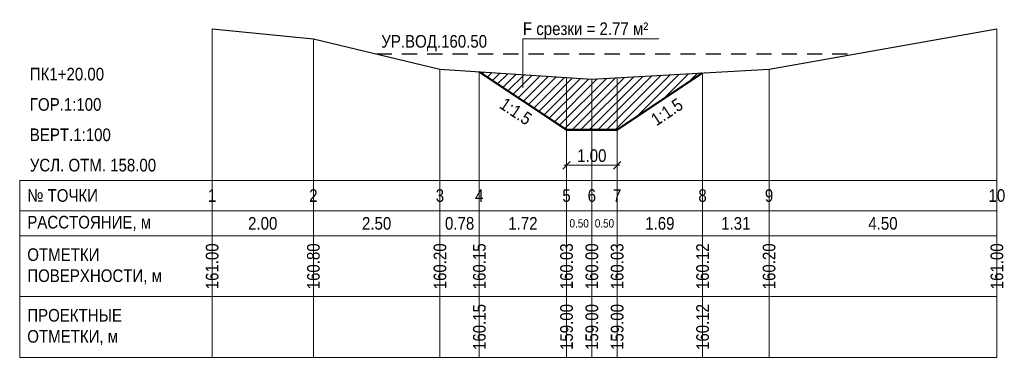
# Model space of a CAD drawing. Header units: metres. Extents: x -3.8 to 15.6, y -3.5 to 3.2.
import ezdxf
from ezdxf.enums import TextEntityAlignment as Align

# ---------------------------------------------------------------- set-up
doc = ezdxf.new("R2010")
doc.units = ezdxf.units.M
doc.linetypes.add('PROF_DASH', pattern=[2, 1.2, -0.8])
for name, color, linetype in [('PROF_CUT_HATCH', 7, 'Continuous'), ('PROF_DIMENSION', 7, 'Continuous'), ('PROF_EXISTING', 7, 'Continuous'), ('PROF_GRID', 7, 'Continuous'), ('PROF_LEADER', 7, 'Continuous'), ('PROF_ORD', 7, 'Continuous'), ('PROF_PROJECT', 7, 'Continuous'), ('PROF_TEXT', 7, 'Continuous'), ('PROF_WATER', 7, 'Continuous')]:
    doc.layers.add(name, color=color, linetype=linetype)
doc.styles.add('PROF_DIM_TEXT_0_85', font='Arial.ttf', dxfattribs={"width": 0.85})
doc.styles.get("Standard").update_dxf_attribs({"font": 'Arial.ttf'})
doc.dimstyles.get("Standard").update_dxf_attribs({"dimtxt": 2.5, "dimasz": 2.5, "dimexe": 1.25, "dimexo": 0.625, "dimtad": 1, "dimcen": 2.5, "dimazin": 3, "dimtfac": 1, "dimtmove": 0, "dimatfit": 3})

msp = doc.modelspace()

# ---------------------------------------------------------------- hatches: boundary and pattern name
at = {"layer": 'PROF_CUT_HATCH', "lineweight": 9}
h = msp.add_hatch(dxfattribs=at)
h.set_pattern_fill('_USER', color=1, angle=45, style=0, pattern_type=0)
h.set_pattern_definition([(45, (0, 0), (-0.0848528, 0.0848528), [])])
h.paths.add_polyline_path([(5.278, 2.148), (7, 1), (7.5, 1), (8, 1), (9.687, 2.125), (8, 2.029), (7.5, 2), (7, 2.033)])

# ---------------------------------------------------------------- linework, layer by layer
at = {"layer": 'PROF_EXISTING', "color": 7, "lineweight": 30}
msp.add_lwpolyline([(0, 3), (2, 2.8), (4.5, 2.2), (7.5, 2), (11, 2.2), (15.5, 3)], dxfattribs=at)
at = {"layer": 'PROF_GRID', "color": 8, "lineweight": 18}
for points in [[(-3.8, 0), (15.5, 0)], [(-3.8, 0), (-3.8, -3.5)], [(0, 0), (0, -3.5)], [(15.5, 0), (15.5, -3.5)], [(-3.8, -0.6), (15.5, -0.6)], [(-3.8, -1.1), (15.5, -1.1)], [(-3.8, -2.3), (15.5, -2.3)], [(-3.8, -3.5), (15.5, -3.5)]]:
    msp.add_lwpolyline(points, dxfattribs=at)
at = {"layer": 'PROF_LEADER', "color": 1, "lineweight": 18}
msp.add_lwpolyline([(6.139, 1.832), (6.139, 2.8), (8.825, 2.8)], dxfattribs=at)
at = {"layer": 'PROF_ORD', "color": 8, "lineweight": 18}
for points in [[(0, -3.5), (0, 3)], [(15.5, -3.5), (15.5, 3)], [(2, -3.5), (2, 2.8)], [(4.5, -3.5), (4.5, 2.2)], [(5.278, -3.5), (5.278, 2.148)], [(11, -3.5), (11, 2.2)], [(7, -3.5), (7, 2.033)], [(7.5, -3.5), (7.5, 2)], [(8, -3.5), (8, 2.029)], [(9.687, -3.5), (9.687, 2.125)]]:
    msp.add_lwpolyline(points, dxfattribs=at)
at = {"layer": 'PROF_PROJECT', "color": 1, "lineweight": 50}
msp.add_lwpolyline([(5.278, 2.148), (7, 1), (8, 1), (9.687, 2.125)], dxfattribs=at)
at = {"layer": 'PROF_WATER', "color": 5, "linetype": 'PROF_DASH', "lineweight": 30, "ltscale": 0.25}
msp.add_lwpolyline([(3.25, 2.5), (12.688, 2.5)], dxfattribs=at)

# ---------------------------------------------------------------- texts
at = {"layer": 'PROF_TEXT', "color": 1, "lineweight": 18, "width": 0.85}
msp.add_text('F срезки = 2.77 м²', height=0.25, dxfattribs=at).set_placement((6.139, 3), align=Align.MIDDLE_LEFT)
at = {"layer": 'PROF_TEXT', "color": 5, "lineweight": 18, "width": 0.85}
msp.add_text('УР.ВОД.160.50', height=0.25, dxfattribs=at).set_placement((4.386, 2.75), align=Align.MIDDLE_CENTER)
at = {"layer": 'PROF_TEXT', "color": 1, "lineweight": 18, "width": 0.85}
for s, rotation, p in [('1:1.5', -33.6901, (6, 1.366)), ('1:1.5', 33.6901, (8.982, 1.354)), ('160.15', 90, (5.278, -2.9)), ('159.00', 90, (7, -2.9)), ('159.00', 90, (7.5, -2.9)), ('159.00', 90, (8, -2.9)), ('160.12', 90, (9.687, -2.9))]:
    msp.add_text(s, height=0.25, rotation=rotation, dxfattribs=at).set_placement(p, align=Align.MIDDLE_CENTER)
at = {"layer": 'PROF_TEXT', "color": 7, "lineweight": 18, "width": 0.85}
for s, height, p in [('1', 0.25, (0, -0.3)), ('2', 0.25, (2, -0.3)), ('3', 0.25, (4.5, -0.3)), ('4', 0.25, (5.278, -0.3)), ('5', 0.25, (7, -0.3)), ('6', 0.25, (7.5, -0.3)), ('7', 0.25, (8, -0.3)), ('8', 0.25, (9.687, -0.3)), ('9', 0.25, (11, -0.3)), ('10', 0.25, (15.5, -0.3)), ('2.00', 0.25, (1, -0.85)), ('2.50', 0.25, (3.25, -0.85)), ('0.78', 0.25, (4.889, -0.85)), ('1.72', 0.25, (6.139, -0.85)), ('0.50', 0.1647, (7.25, -0.85)), ('0.50', 0.1647, (7.75, -0.85)), ('1.69', 0.25, (8.844, -0.85)), ('1.31', 0.25, (10.344, -0.85)), ('4.50', 0.25, (13.25, -0.85))]:
    msp.add_text(s, height=height, dxfattribs=at).set_placement(p, align=Align.MIDDLE_CENTER)
for s, p in [('161.00', (0, -1.7)), ('160.80', (2, -1.7)), ('160.20', (4.5, -1.7)), ('160.15', (5.278, -1.7)), ('160.03', (7, -1.7)), ('160.00', (7.5, -1.7)), ('160.03', (8, -1.7)), ('160.12', (9.687, -1.7)), ('160.20', (11, -1.7)), ('161.00', (15.5, -1.7))]:
    msp.add_text(s, height=0.25, rotation=90, dxfattribs=at).set_placement(p, align=Align.MIDDLE_CENTER)
at = {"layer": 'PROF_TEXT', "color": 7, "lineweight": 18, "char_height": 0.25, "attachment_point": 4}
for s, insert, width in [('{\\W0.85;\\pxql;ПК1+20.00}', (-3.6, 2.1), 3.6), ('{\\W0.85;\\pxql;ГОР.1:100}', (-3.6, 1.5), 3.6), ('{\\W0.85;\\pxql;ВЕРТ.1:100}', (-3.6, 0.9), 3.6), ('{\\W0.85;\\pxql;УСЛ. ОТМ. 158.00}', (-3.6, 0.3), 3.6), ('{\\W0.85;\\pxql;№ ТОЧКИ}', (-3.65, -0.3), 3.5), ('{\\W0.85;\\pxql;РАССТОЯНИЕ, м}', (-3.65, -0.85), 3.5), ('{\\W0.85;\\pxql;ОТМЕТКИ\\PПОВЕРХНОСТИ, м}', (-3.65, -1.7), 3.5), ('{\\W0.85;\\pxql;ПРОЕКТНЫЕ\\PОТМЕТКИ, м}', (-3.65, -2.9), 3.5)]:
    msp.add_mtext(s, dxfattribs=dict(at, insert=insert, width=width))

# ---------------------------------------------------------------- dimensions: what is measured, and where the dimension line sits
at = {"layer": 'PROF_DIMENSION', "color": 1, "lineweight": 18}
msp.add_linear_dim(base=(7, 0.3), p1=(7, 1), p2=(8, 1), dimstyle='Standard', override={"dimscale": 1, "dimtxt": 0.25, "dimasz": 0.15, "dimexe": 0.075, "dimexo": 0.0375, "dimgap": 0.0625, "dimtad": 1, "dimjust": 0, "dimtih": 1, "dimtoh": 1, "dimdec": 2, "dimlfac": 1, "dimrnd": 0, "dimzin": 0, "dimdsep": 46, "dimlunit": 2, "dimtxsty": 'PROF_DIM_TEXT_0_85', "dimtsz": 0.075, "dimdle": 0.05, "dimclrd": 1, "dimclre": 1, "dimclrt": 1, "dimtix": 0, "dimtofl": 1, "dimtmove": 2, "dimatfit": 3, "dimlwd": 18, "dimlwe": 18}, dxfattribs=at).render()

doc.saveas('drawing.dxf')
